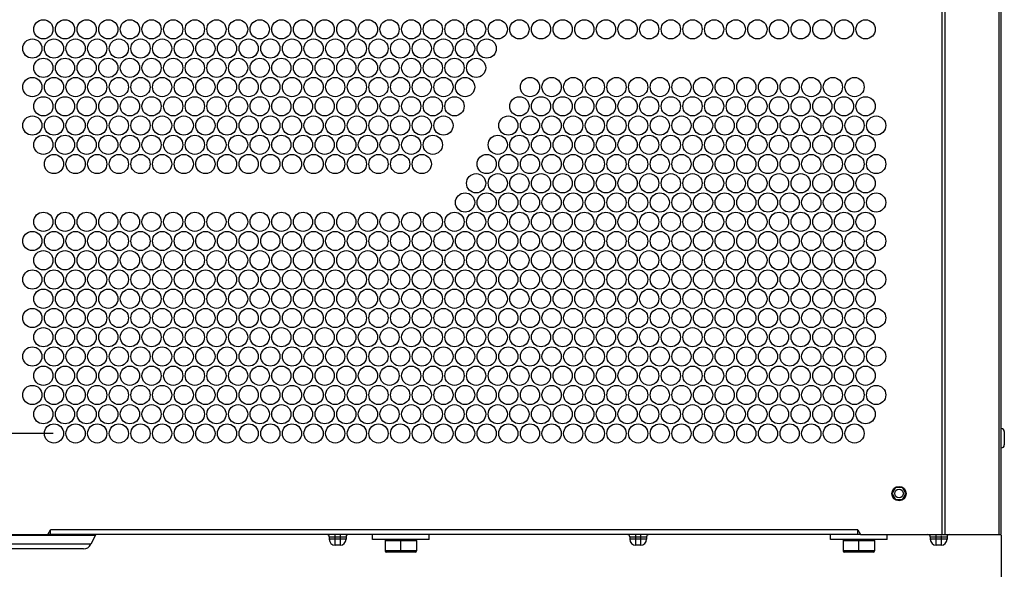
# Model space of a CAD drawing. Header units: millimetres. Extents: x 0 to 594, y 0 to 420.
# Tile 3 of 26: x 51 to 133, y 55 to 101. Entities that reach past the tile are written whole.
import ezdxf

# ---------------------------------------------------------------- set-up
doc = ezdxf.new("R2010")
doc.units = ezdxf.units.MM
doc.header["$LTSCALE"] = 32.67
doc.layers.get('0').update_dxf_attribs({"linetype": 'CONTINUOUS'})
doc.layers.add('02___PRT_ALL_AXES', color=7, linetype='CONTINUOUS')
doc.styles.get("Standard").update_dxf_attribs({"font": 'arial.ttf'})
doc.dimstyles.new('DIMSTYLE_1', dxfattribs={"dimtxt": 3.5, "dimasz": 2.5, "dimexe": 1, "dimexo": 0.0625, "dimgap": 0.875, "dimtad": 1, "dimdec": 1, "dimlfac": 5, "dimdsep": 46, "dimtxsty": 'STANDARD', "dimblk": '_FILLED', "dimblk1": '_FILLED', "dimblk2": '_FILLED', "dimcen": 0.09, "dimclrt": 5, "dimazin": 2, "dimtfac": 1, "dimtofl": 0, "dimtmove": 0, "dimatfit": 3, "dimldrblk": '_FILLED', "dimfxl": 1, "dimtolj": 1, "dimarcsym": 0})
doc.dimstyles.new('DIMSTYLE_3', dxfattribs={"dimtxt": 3.5, "dimasz": 2.5, "dimexe": 1, "dimexo": 0.0625, "dimgap": 0.875, "dimtad": 1, "dimlfac": 5, "dimdsep": 46, "dimtxsty": 'STANDARD', "dimblk": '_FILLED', "dimblk1": '_FILLED', "dimblk2": '_FILLED', "dimcen": 0.09, "dimclrt": 5, "dimazin": 2, "dimtfac": 1, "dimtofl": 0, "dimtmove": 0, "dimatfit": 3, "dimldrblk": '_FILLED', "dimfxl": 1, "dimtolj": 1, "dimarcsym": 0})

# ---------------------------------------------------------------- blocks, each defined once
blk = doc.blocks.new('_FILLED')
at = {"color": 0, "linetype": 'BYBLOCK'}
blk.add_solid([(0, 0), (-1, 0.2), (-1, -0.2)], dxfattribs=at)
blk = doc.blocks.new('*D3')
at = {"color": 2, "linetype": 'CONTINUOUS'}
for p, q in [((41.819, 58.104), (41.819, 46.491)), ((132.819, 58.104), (132.819, 46.491)), ((41.819, 47.491), (87.319, 47.491)), ((132.819, 47.491), (87.319, 47.491))]:
    blk.add_line(p, q, dxfattribs=at)
at = {"color": 2, "linetype": 'CONTINUOUS', "xscale": 2.5, "yscale": 2.5, "zscale": 2.5, "rotation": 180}
blk.add_blockref('_FILLED', (41.819, 47.491), dxfattribs=at)
at = {"color": 2, "linetype": 'CONTINUOUS', "xscale": 2.5, "yscale": 2.5, "zscale": 2.5}
blk.add_blockref('_FILLED', (132.819, 47.491), dxfattribs=at)
at = {"color": 5, "linetype": 'CONTINUOUS', "insert": (83.929, 51.866), "char_height": 3.5, "width": 14.9368, "attachment_point": 2, "line_spacing_factor": 0.9}
blk.add_mtext('455\\P[17.91]', dxfattribs=at)
blk = doc.blocks.new('*D8')
at = {"color": 2, "linetype": 'CONTINUOUS'}
for p, q in [((53.956, 66.567), (32.576, 66.567)), ((33.576, 66.567), (33.576, 62.367)), ((33.576, 58.167), (33.576, 62.367)), ((33.576, 62.367), (33.576, 45.074)), ((41.927, 58.167), (32.576, 58.167))]:
    blk.add_line(p, q, dxfattribs=at)
at = {"color": 2, "linetype": 'CONTINUOUS', "xscale": 2.5, "yscale": 2.5, "zscale": 2.5}
for p, rotation in [((33.576, 66.567), 90), ((33.576, 58.167), 270)]:
    blk.add_blockref('_FILLED', p, dxfattribs=dict(at, rotation=rotation))
at = {"color": 5, "linetype": 'CONTINUOUS', "insert": (29.201, 50.513), "char_height": 3.5, "width": 12.21747, "attachment_point": 3, "rotation": 90, "line_spacing_factor": 0.9}
blk.add_mtext('42\\P[1.65]', dxfattribs=at)
blk = doc.blocks.new('*D9')
at = {"color": 2, "linetype": 'CONTINUOUS'}
for p, q in [((53.956, 117.767), (32.576, 117.767)), ((33.576, 117.767), (33.576, 92.167)), ((33.576, 66.567), (33.576, 92.167)), ((53.956, 66.567), (32.576, 66.567))]:
    blk.add_line(p, q, dxfattribs=at)
at = {"color": 2, "linetype": 'CONTINUOUS', "xscale": 2.5, "yscale": 2.5, "zscale": 2.5}
for p, rotation in [((33.576, 117.767), 90), ((33.576, 66.567), 270)]:
    blk.add_blockref('_FILLED', p, dxfattribs=dict(at, rotation=rotation))
at = {"color": 5, "linetype": 'CONTINUOUS', "insert": (29.201, 88.777), "char_height": 3.5, "width": 14.9368, "attachment_point": 2, "rotation": 90, "line_spacing_factor": 0.9}
blk.add_mtext('256\\P[10.08]', dxfattribs=at)

msp = doc.modelspace()

# ---------------------------------------------------------------- linework, layer by layer
at = {"color": 3, "linetype": 'CONTINUOUS'}
for p, q in [((132.8186, 58.1668), (132.8186, 284.8676)), ((127.8939, 277.9761), (127.8939, 58.1668)), ((128.1233, 278.134), (128.1233, 58.1668)), ((132.648, 58.1668), (132.648, 278.4397)), ((41.8186, 58.1668), (53.5124, 58.1668)), ((53.5124, 58.1668), (53.7433, 58.5668)), ((120.8939, 58.5668), (53.7433, 58.5668)), ((53.7433, 58.1668), (53.7433, 58.5668)), ((120.8939, 58.1668), (53.7433, 58.1668)), ((77.4186, 57.2668), (77.4186, 58.1668)), ((77.8186, 58.1668), (77.8186, 57.2668)), ((102.4186, 57.2668), (102.4186, 58.1668)), ((102.8186, 58.1668), (102.8186, 57.2668)), ((120.8939, 58.5668), (121.1249, 58.1668)), ((120.8939, 58.1668), (120.8939, 58.5668)), ((121.1249, 58.1668), (132.8186, 58.1668)), ((127.4186, 57.2668), (127.4186, 58.1668)), ((76.9186, 57.9668), (78.3186, 57.9668)), ((76.9186, 57.9668), (76.9186, 57.7668)), ((78.3186, 57.7668), (76.9186, 57.7668)), ((78.3186, 57.9668), (78.3186, 57.7668)), ((101.9186, 57.9668), (103.3186, 57.9668)), ((101.9186, 57.9668), (101.9186, 57.7668)), ((103.3186, 57.7668), (101.9186, 57.7668)), ((103.3186, 57.9668), (103.3186, 57.7668)), ((126.9186, 57.9668), (128.3186, 57.9668)), ((126.9186, 57.9668), (126.9186, 57.7668)), ((128.3186, 57.7668), (126.9186, 57.7668)), ((127.8186, 58.0433), (127.8186, 57.2668)), ((128.3186, 57.9668), (128.3186, 57.7668)), ((77.8186, 57.2668), (77.4186, 57.2668)), ((102.8186, 57.2668), (102.4186, 57.2668)), ((127.8186, 57.2668), (127.4186, 57.2668))]:
    msp.add_line(p, q, dxfattribs=at)
at = {"color": 7, "linetype": 'CONTINUOUS'}
for p, q in [((133.0786, 66.7168), (133.0786, 65.6168)), ((124.0299, 62.0668), (123.7413, 61.5668)), ((123.7413, 61.5668), (124.0299, 61.0668)), ((124.6073, 62.0668), (124.0299, 62.0668)), ((124.896, 61.5668), (124.6073, 62.0668)), ((124.6073, 61.0668), (124.896, 61.5668)), ((124.0299, 61.0668), (124.6073, 61.0668)), ((53.7433, 58.1668), (53.5124, 58.1668)), ((121.1249, 58.1668), (120.8939, 58.1668)), ((81.5686, 57.6568), (84.1686, 57.6568)), ((81.5686, 57.6568), (81.5686, 56.7968)), ((82.8686, 56.6968), (82.8686, 57.7568)), ((84.1686, 57.6568), (84.1686, 56.7968)), ((119.6686, 57.6568), (122.2686, 57.6568)), ((119.6686, 57.6568), (119.6686, 56.7968)), ((120.9686, 56.6968), (120.9686, 57.7568)), ((122.2686, 57.6568), (122.2686, 56.7968)), ((84.1686, 56.7968), (81.5686, 56.7968)), ((84.0686, 56.6968), (81.6686, 56.6968)), ((122.2686, 56.7968), (119.6686, 56.7968)), ((122.1686, 56.6968), (119.7686, 56.6968))]:
    msp.add_line(p, q, dxfattribs=at)
msp.add_circle((124.3186, 61.5668), 0.36, dxfattribs=at)
for centre, radius, start, end in [((132.8286, 66.7168), 0.25, 0, 90), ((132.8286, 65.6168), 0.25, 270, 360), ((81.6686, 57.6568), 0.1, 90, 180), ((84.0686, 57.6568), 0.1, 0, 90), ((119.7686, 57.6568), 0.1, 90, 180), ((122.1686, 57.6568), 0.1, 0, 90), ((81.6686, 56.7968), 0.1, 180, 270), ((84.0686, 56.7968), 0.1, 270, 360), ((119.7686, 56.7968), 0.1, 180, 270), ((122.1686, 56.7968), 0.1, 270, 360)]:
    msp.add_arc(centre, radius, start, end, dxfattribs=at)
at = {"color": 3, "linetype": 'CONTINUOUS'}
for centre, radius, start, end in [((76.7186, 57.9668), 0.2, 0, 90), ((78.5186, 57.9668), 0.2, 90, 180), ((101.7186, 57.9668), 0.2, 0, 90), ((103.5186, 57.9668), 0.2, 90, 180), ((126.7186, 57.9668), 0.2, 0, 90), ((128.5186, 57.9668), 0.2, 90, 180), ((77.4186, 57.7668), 0.5, 180, 270), ((77.8186, 57.7668), 0.5, 270, 360), ((102.4186, 57.7668), 0.5, 180, 270), ((102.8186, 57.7668), 0.5, 270, 360), ((127.4186, 57.7668), 0.5, 180, 270), ((127.8186, 57.7668), 0.5, 270, 360)]:
    msp.add_arc(centre, radius, start, end, dxfattribs=at)
at = {"layer": '02___PRT_ALL_AXES', "color": 7, "linetype": 'CONTINUOUS'}
for p, q in [((80.5086, 57.7568), (80.5086, 58.1668)), ((85.2286, 57.7568), (85.2286, 58.1668)), ((118.6086, 57.7568), (118.6086, 58.1668)), ((123.3286, 57.7568), (123.3286, 58.1668)), ((85.2286, 57.7568), (80.5086, 57.7568)), ((123.3286, 57.7568), (118.6086, 57.7568))]:
    msp.add_line(p, q, dxfattribs=at)
at = {"layer": '02___PRT_ALL_AXES', "color": 3, "linetype": 'CONTINUOUS'}
for p, q in [((47.1608, 58.1115), (57.4764, 58.1115)), ((57.0975, 57.3537), (47.5397, 57.3537)), ((57.4764, 58.1115), (57.0975, 57.3537)), ((56.4714, 56.9668), (48.1658, 56.9668))]:
    msp.add_line(p, q, dxfattribs=at)
for centre, radius in [((53.1386, 100.1668), 0.8), ((54.9386, 100.1668), 0.8), ((56.7386, 100.1668), 0.8), ((58.5386, 100.1668), 0.8), ((60.3386, 100.1668), 0.8), ((62.1386, 100.1668), 0.8), ((63.9386, 100.1668), 0.8), ((65.7386, 100.1668), 0.8), ((67.5386, 100.1668), 0.8), ((69.3386, 100.1668), 0.8), ((71.1386, 100.1668), 0.8), ((72.9386, 100.1668), 0.8), ((74.7386, 100.1668), 0.8), ((76.5386, 100.1668), 0.8), ((78.3386, 100.1668), 0.8), ((80.1386, 100.1668), 0.8), ((81.9386, 100.1668), 0.8), ((83.7386, 100.1668), 0.8), ((85.5386, 100.1668), 0.8), ((87.3386, 100.1668), 0.8), ((89.1386, 100.1668), 0.8), ((90.9386, 100.1668), 0.8), ((92.7386, 100.1668), 0.8), ((94.5386, 100.1668), 0.8), ((96.3386, 100.1668), 0.8), ((98.1386, 100.1668), 0.8), ((99.9386, 100.1668), 0.8), ((101.7386, 100.1668), 0.8), ((103.5386, 100.1668), 0.8), ((105.3386, 100.1668), 0.8), ((107.1386, 100.1668), 0.8), ((108.9386, 100.1668), 0.8), ((110.7386, 100.1668), 0.8), ((112.5386, 100.1668), 0.8), ((114.3386, 100.1668), 0.8), ((116.1386, 100.1668), 0.8), ((117.9386, 100.1668), 0.8), ((119.7386, 100.1668), 0.8), ((121.5386, 100.1668), 0.8), ((52.2186, 98.5668), 0.8), ((54.0186, 98.5668), 0.8), ((55.8186, 98.5668), 0.8), ((57.6186, 98.5668), 0.8), ((59.4186, 98.5668), 0.8), ((61.2186, 98.5668), 0.8), ((63.0186, 98.5668), 0.8), ((64.8186, 98.5668), 0.8), ((66.6186, 98.5668), 0.8), ((68.4186, 98.5668), 0.8), ((70.2186, 98.5668), 0.8), ((72.0186, 98.5668), 0.8), ((73.8186, 98.5668), 0.8), ((75.6186, 98.5668), 0.8), ((77.4186, 98.5668), 0.8), ((79.2186, 98.5668), 0.8), ((81.0186, 98.5668), 0.8), ((82.8186, 98.5668), 0.8), ((84.6186, 98.5668), 0.8), ((86.4186, 98.5668), 0.8), ((88.2186, 98.5668), 0.8), ((90.0186, 98.5668), 0.8), ((53.1386, 96.9668), 0.8), ((54.9386, 96.9668), 0.8), ((56.7386, 96.9668), 0.8), ((58.5386, 96.9668), 0.8), ((60.3386, 96.9668), 0.8), ((62.1386, 96.9668), 0.8), ((63.9386, 96.9668), 0.8), ((65.7386, 96.9668), 0.8), ((67.5386, 96.9668), 0.8), ((69.3386, 96.9668), 0.8), ((71.1386, 96.9668), 0.8), ((72.9386, 96.9668), 0.8), ((74.7386, 96.9668), 0.8), ((76.5386, 96.9668), 0.8), ((78.3386, 96.9668), 0.8), ((80.1386, 96.9668), 0.8), ((81.9386, 96.9668), 0.8), ((83.7386, 96.9668), 0.8), ((85.5386, 96.9668), 0.8), ((87.3386, 96.9668), 0.8), ((89.1386, 96.9668), 0.8), ((52.2186, 95.3668), 0.8), ((54.0186, 95.3668), 0.8), ((55.8186, 95.3668), 0.8), ((57.6186, 95.3668), 0.8), ((59.4186, 95.3668), 0.8), ((61.2186, 95.3668), 0.8), ((63.0186, 95.3668), 0.8), ((64.8186, 95.3668), 0.8), ((66.6186, 95.3668), 0.8), ((68.4186, 95.3668), 0.8), ((70.2186, 95.3668), 0.8), ((72.0186, 95.3668), 0.8), ((73.8186, 95.3668), 0.8), ((75.6186, 95.3668), 0.8), ((77.4186, 95.3668), 0.8), ((79.2186, 95.3668), 0.8), ((81.0186, 95.3668), 0.8), ((82.8186, 95.3668), 0.8), ((84.6186, 95.3668), 0.8), ((86.4186, 95.3668), 0.8), ((88.2186, 95.3668), 0.8), ((93.6186, 95.3668), 0.8), ((95.4186, 95.3668), 0.8), ((97.2186, 95.3668), 0.8), ((99.0186, 95.3668), 0.8), ((100.8186, 95.3668), 0.8), ((102.6186, 95.3668), 0.8), ((104.4186, 95.3668), 0.8), ((106.2186, 95.3668), 0.8), ((108.0186, 95.3668), 0.8), ((109.8186, 95.3668), 0.8), ((111.6186, 95.3668), 0.8), ((113.4186, 95.3668), 0.8), ((115.2186, 95.3668), 0.8), ((117.0186, 95.3668), 0.8), ((118.8186, 95.3668), 0.8), ((120.6186, 95.3668), 0.8), ((53.1386, 93.7668), 0.8), ((54.9386, 93.7668), 0.8), ((56.7386, 93.7668), 0.8), ((58.5386, 93.7668), 0.8), ((60.3386, 93.7668), 0.8), ((62.1386, 93.7668), 0.8), ((63.9386, 93.7668), 0.8), ((65.7386, 93.7668), 0.8), ((67.5386, 93.7668), 0.8), ((69.3386, 93.7668), 0.8), ((71.1386, 93.7668), 0.8), ((72.9386, 93.7668), 0.8), ((74.7386, 93.7668), 0.8), ((76.5386, 93.7668), 0.8), ((78.3386, 93.7668), 0.8), ((80.1386, 93.7668), 0.8), ((81.9386, 93.7668), 0.8), ((83.7386, 93.7668), 0.8), ((85.5386, 93.7668), 0.8), ((87.3386, 93.7668), 0.8), ((92.7386, 93.7668), 0.8), ((94.5386, 93.7668), 0.8), ((96.3386, 93.7668), 0.8), ((98.1386, 93.7668), 0.8), ((99.9386, 93.7668), 0.8), ((101.7386, 93.7668), 0.8), ((103.5386, 93.7668), 0.8), ((105.3386, 93.7668), 0.8), ((107.1386, 93.7668), 0.8), ((108.9386, 93.7668), 0.8), ((110.7386, 93.7668), 0.8), ((112.5386, 93.7668), 0.8), ((114.3386, 93.7668), 0.8), ((116.1386, 93.7668), 0.8), ((117.9386, 93.7668), 0.8), ((119.7386, 93.7668), 0.8), ((121.5386, 93.7668), 0.8), ((52.2186, 92.1668), 0.8), ((54.0186, 92.1668), 0.8), ((55.8186, 92.1668), 0.8), ((57.6186, 92.1668), 0.8), ((59.4186, 92.1668), 0.8), ((61.2186, 92.1668), 0.8), ((63.0186, 92.1668), 0.8), ((64.8186, 92.1668), 0.8), ((66.6186, 92.1668), 0.8), ((68.4186, 92.1668), 0.8), ((70.2186, 92.1668), 0.8), ((72.0186, 92.1668), 0.8), ((73.8186, 92.1668), 0.8), ((75.6186, 92.1668), 0.8), ((77.4186, 92.1668), 0.8), ((79.2186, 92.1668), 0.8), ((81.0186, 92.1668), 0.8), ((82.8186, 92.1668), 0.8), ((84.6186, 92.1668), 0.8), ((86.4186, 92.1668), 0.8), ((91.8186, 92.1668), 0.8), ((93.6186, 92.1668), 0.8), ((95.4186, 92.1668), 0.8), ((97.2186, 92.1668), 0.8), ((99.0186, 92.1668), 0.8), ((100.8186, 92.1668), 0.8), ((102.6186, 92.1668), 0.8), ((104.4186, 92.1668), 0.8), ((106.2186, 92.1668), 0.8), ((108.0186, 92.1668), 0.8), ((109.8186, 92.1668), 0.8), ((111.6186, 92.1668), 0.8), ((113.4186, 92.1668), 0.8), ((115.2186, 92.1668), 0.8), ((117.0186, 92.1668), 0.8), ((118.8186, 92.1668), 0.8), ((120.6186, 92.1668), 0.8), ((122.4186, 92.1668), 0.8), ((53.1386, 90.5668), 0.8), ((54.9386, 90.5668), 0.8), ((56.7386, 90.5668), 0.8), ((58.5386, 90.5668), 0.8), ((60.3386, 90.5668), 0.8), ((62.1386, 90.5668), 0.8), ((63.9386, 90.5668), 0.8), ((65.7386, 90.5668), 0.8), ((67.5386, 90.5668), 0.8), ((69.3386, 90.5668), 0.8), ((71.1386, 90.5668), 0.8), ((72.9386, 90.5668), 0.8), ((74.7386, 90.5668), 0.8), ((76.5386, 90.5668), 0.8), ((78.3386, 90.5668), 0.8), ((80.1386, 90.5668), 0.8), ((81.9386, 90.5668), 0.8), ((83.7386, 90.5668), 0.8), ((85.5386, 90.5668), 0.8), ((90.9386, 90.5668), 0.8), ((92.7386, 90.5668), 0.8), ((94.5386, 90.5668), 0.8), ((96.3386, 90.5668), 0.8), ((98.1386, 90.5668), 0.8), ((99.9386, 90.5668), 0.8), ((101.7386, 90.5668), 0.8), ((103.5386, 90.5668), 0.8), ((105.3386, 90.5668), 0.8), ((107.1386, 90.5668), 0.8), ((108.9386, 90.5668), 0.8), ((110.7386, 90.5668), 0.8), ((112.5386, 90.5668), 0.8), ((114.3386, 90.5668), 0.8), ((116.1386, 90.5668), 0.8), ((117.9386, 90.5668), 0.8), ((119.7386, 90.5668), 0.8), ((121.5386, 90.5668), 0.8), ((54.0186, 88.9668), 0.8), ((55.8186, 88.9668), 0.8), ((57.6186, 88.9668), 0.8), ((59.4186, 88.9668), 0.8), ((61.2186, 88.9668), 0.8), ((63.0186, 88.9668), 0.8), ((64.8186, 88.9668), 0.8), ((66.6186, 88.9668), 0.8), ((68.4186, 88.9668), 0.8), ((70.2186, 88.9668), 0.8), ((72.0186, 88.9668), 0.8), ((73.8186, 88.9668), 0.8), ((75.6186, 88.9668), 0.8), ((77.4186, 88.9668), 0.8), ((79.2186, 88.9668), 0.8), ((81.0186, 88.9668), 0.8), ((82.8186, 88.9668), 0.8), ((84.6186, 88.9668), 0.8), ((90.0186, 88.9668), 0.8), ((91.8186, 88.9668), 0.8), ((93.6186, 88.9668), 0.8), ((95.4186, 88.9668), 0.8), ((97.2186, 88.9668), 0.8), ((99.0186, 88.9668), 0.8), ((100.8186, 88.9668), 0.8), ((102.6186, 88.9668), 0.8), ((104.4186, 88.9668), 0.8), ((106.2186, 88.9668), 0.8), ((108.0186, 88.9668), 0.8), ((109.8186, 88.9668), 0.8), ((111.6186, 88.9668), 0.8), ((113.4186, 88.9668), 0.8), ((115.2186, 88.9668), 0.8), ((117.0186, 88.9668), 0.8), ((118.8186, 88.9668), 0.8), ((120.6186, 88.9668), 0.8), ((122.4186, 88.9668), 0.8), ((89.1386, 87.3668), 0.8), ((90.9386, 87.3668), 0.8), ((92.7386, 87.3668), 0.8), ((94.5386, 87.3668), 0.8), ((96.3386, 87.3668), 0.8), ((98.1386, 87.3668), 0.8), ((99.9386, 87.3668), 0.8), ((101.7386, 87.3668), 0.8), ((103.5386, 87.3668), 0.8), ((105.3386, 87.3668), 0.8), ((107.1386, 87.3668), 0.8), ((108.9386, 87.3668), 0.8), ((110.7386, 87.3668), 0.8), ((112.5386, 87.3668), 0.8), ((114.3386, 87.3668), 0.8), ((116.1386, 87.3668), 0.8), ((117.9386, 87.3668), 0.8), ((119.7386, 87.3668), 0.8), ((121.5386, 87.3668), 0.8), ((88.2186, 85.7668), 0.8), ((90.0186, 85.7668), 0.8), ((91.8186, 85.7668), 0.8), ((93.6186, 85.7668), 0.8), ((95.4186, 85.7668), 0.8), ((97.2186, 85.7668), 0.8), ((99.0186, 85.7668), 0.8), ((100.8186, 85.7668), 0.8), ((102.6186, 85.7668), 0.8), ((104.4186, 85.7668), 0.8), ((106.2186, 85.7668), 0.8), ((108.0186, 85.7668), 0.8), ((109.8186, 85.7668), 0.8), ((111.6186, 85.7668), 0.8), ((113.4186, 85.7668), 0.8), ((115.2186, 85.7668), 0.8), ((117.0186, 85.7668), 0.8), ((118.8186, 85.7668), 0.8), ((120.6186, 85.7668), 0.8), ((122.4186, 85.7668), 0.8), ((53.1386, 84.1668), 0.8), ((54.9386, 84.1668), 0.8), ((56.7386, 84.1668), 0.8), ((58.5386, 84.1668), 0.8), ((60.3386, 84.1668), 0.8), ((62.1386, 84.1668), 0.8), ((63.9386, 84.1668), 0.8), ((65.7386, 84.1668), 0.8), ((67.5386, 84.1668), 0.8), ((69.3386, 84.1668), 0.8), ((71.1386, 84.1668), 0.8), ((72.9386, 84.1668), 0.8), ((74.7386, 84.1668), 0.8), ((76.5386, 84.1668), 0.8), ((78.3386, 84.1668), 0.8), ((80.1386, 84.1668), 0.8), ((81.9386, 84.1668), 0.8), ((83.7386, 84.1668), 0.8), ((85.5386, 84.1668), 0.8), ((87.3386, 84.1668), 0.8), ((89.1386, 84.1668), 0.8), ((90.9386, 84.1668), 0.8), ((92.7386, 84.1668), 0.8), ((94.5386, 84.1668), 0.8), ((96.3386, 84.1668), 0.8), ((98.1386, 84.1668), 0.8), ((99.9386, 84.1668), 0.8), ((101.7386, 84.1668), 0.8), ((103.5386, 84.1668), 0.8), ((105.3386, 84.1668), 0.8), ((107.1386, 84.1668), 0.8), ((108.9386, 84.1668), 0.8), ((110.7386, 84.1668), 0.8), ((112.5386, 84.1668), 0.8), ((114.3386, 84.1668), 0.8), ((116.1386, 84.1668), 0.8), ((117.9386, 84.1668), 0.8), ((119.7386, 84.1668), 0.8), ((121.5386, 84.1668), 0.8), ((52.2186, 82.5668), 0.8), ((54.0186, 82.5668), 0.8), ((55.8186, 82.5668), 0.8), ((57.6186, 82.5668), 0.8), ((59.4186, 82.5668), 0.8), ((61.2186, 82.5668), 0.8), ((63.0186, 82.5668), 0.8), ((64.8186, 82.5668), 0.8), ((66.6186, 82.5668), 0.8), ((68.4186, 82.5668), 0.8), ((70.2186, 82.5668), 0.8), ((72.0186, 82.5668), 0.8), ((73.8186, 82.5668), 0.8), ((75.6186, 82.5668), 0.8), ((77.4186, 82.5668), 0.8), ((79.2186, 82.5668), 0.8), ((81.0186, 82.5668), 0.8), ((82.8186, 82.5668), 0.8), ((84.6186, 82.5668), 0.8), ((86.4186, 82.5668), 0.8), ((88.2186, 82.5668), 0.8), ((90.0186, 82.5668), 0.8), ((91.8186, 82.5668), 0.8), ((93.6186, 82.5668), 0.8), ((95.4186, 82.5668), 0.8), ((97.2186, 82.5668), 0.8), ((99.0186, 82.5668), 0.8), ((100.8186, 82.5668), 0.8), ((102.6186, 82.5668), 0.8), ((104.4186, 82.5668), 0.8), ((106.2186, 82.5668), 0.8), ((108.0186, 82.5668), 0.8), ((109.8186, 82.5668), 0.8), ((111.6186, 82.5668), 0.8), ((113.4186, 82.5668), 0.8), ((115.2186, 82.5668), 0.8), ((117.0186, 82.5668), 0.8), ((118.8186, 82.5668), 0.8), ((120.6186, 82.5668), 0.8), ((122.4186, 82.5668), 0.8), ((53.1386, 80.9668), 0.8), ((54.9386, 80.9668), 0.8), ((56.7386, 80.9668), 0.8), ((58.5386, 80.9668), 0.8), ((60.3386, 80.9668), 0.8), ((62.1386, 80.9668), 0.8), ((63.9386, 80.9668), 0.8), ((65.7386, 80.9668), 0.8), ((67.5386, 80.9668), 0.8), ((69.3386, 80.9668), 0.8), ((71.1386, 80.9668), 0.8), ((72.9386, 80.9668), 0.8), ((74.7386, 80.9668), 0.8), ((76.5386, 80.9668), 0.8), ((78.3386, 80.9668), 0.8), ((80.1386, 80.9668), 0.8), ((81.9386, 80.9668), 0.8), ((83.7386, 80.9668), 0.8), ((85.5386, 80.9668), 0.8), ((87.3386, 80.9668), 0.8), ((89.1386, 80.9668), 0.8), ((90.9386, 80.9668), 0.8), ((92.7386, 80.9668), 0.8), ((94.5386, 80.9668), 0.8), ((96.3386, 80.9668), 0.8), ((98.1386, 80.9668), 0.8), ((99.9386, 80.9668), 0.8), ((101.7386, 80.9668), 0.8), ((103.5386, 80.9668), 0.8), ((105.3386, 80.9668), 0.8), ((107.1386, 80.9668), 0.8), ((108.9386, 80.9668), 0.8), ((110.7386, 80.9668), 0.8), ((112.5386, 80.9668), 0.8), ((114.3386, 80.9668), 0.8), ((116.1386, 80.9668), 0.8), ((117.9386, 80.9668), 0.8), ((119.7386, 80.9668), 0.8), ((121.5386, 80.9668), 0.8), ((52.2186, 79.3668), 0.8), ((54.0186, 79.3668), 0.8), ((55.8186, 79.3668), 0.8), ((57.6186, 79.3668), 0.8), ((59.4186, 79.3668), 0.8), ((61.2186, 79.3668), 0.8), ((63.0186, 79.3668), 0.8), ((64.8186, 79.3668), 0.8), ((66.6186, 79.3668), 0.8), ((68.4186, 79.3668), 0.8), ((70.2186, 79.3668), 0.8), ((72.0186, 79.3668), 0.8), ((73.8186, 79.3668), 0.8), ((75.6186, 79.3668), 0.8), ((77.4186, 79.3668), 0.8), ((79.2186, 79.3668), 0.8), ((81.0186, 79.3668), 0.8), ((82.8186, 79.3668), 0.8), ((84.6186, 79.3668), 0.8), ((86.4186, 79.3668), 0.8), ((88.2186, 79.3668), 0.8), ((90.0186, 79.3668), 0.8), ((91.8186, 79.3668), 0.8), ((93.6186, 79.3668), 0.8), ((95.4186, 79.3668), 0.8), ((97.2186, 79.3668), 0.8), ((99.0186, 79.3668), 0.8), ((100.8186, 79.3668), 0.8), ((102.6186, 79.3668), 0.8), ((104.4186, 79.3668), 0.8), ((106.2186, 79.3668), 0.8), ((108.0186, 79.3668), 0.8), ((109.8186, 79.3668), 0.8), ((111.6186, 79.3668), 0.8), ((113.4186, 79.3668), 0.8), ((115.2186, 79.3668), 0.8), ((117.0186, 79.3668), 0.8), ((118.8186, 79.3668), 0.8), ((120.6186, 79.3668), 0.8), ((122.4186, 79.3668), 0.8), ((53.1386, 77.7668), 0.8), ((54.9386, 77.7668), 0.8), ((56.7386, 77.7668), 0.8), ((58.5386, 77.7668), 0.8), ((60.3386, 77.7668), 0.8), ((62.1386, 77.7668), 0.8), ((63.9386, 77.7668), 0.8), ((65.7386, 77.7668), 0.8), ((67.5386, 77.7668), 0.8), ((69.3386, 77.7668), 0.8), ((71.1386, 77.7668), 0.8), ((72.9386, 77.7668), 0.8), ((74.7386, 77.7668), 0.8), ((76.5386, 77.7668), 0.8), ((78.3386, 77.7668), 0.8), ((80.1386, 77.7668), 0.8), ((81.9386, 77.7668), 0.8), ((83.7386, 77.7668), 0.8), ((85.5386, 77.7668), 0.8), ((87.3386, 77.7668), 0.8), ((89.1386, 77.7668), 0.8), ((90.9386, 77.7668), 0.8), ((92.7386, 77.7668), 0.8), ((94.5386, 77.7668), 0.8), ((96.3386, 77.7668), 0.8), ((98.1386, 77.7668), 0.8), ((99.9386, 77.7668), 0.8), ((101.7386, 77.7668), 0.8), ((103.5386, 77.7668), 0.8), ((105.3386, 77.7668), 0.8), ((107.1386, 77.7668), 0.8), ((108.9386, 77.7668), 0.8), ((110.7386, 77.7668), 0.8), ((112.5386, 77.7668), 0.8), ((114.3386, 77.7668), 0.8), ((116.1386, 77.7668), 0.8), ((117.9386, 77.7668), 0.8), ((119.7386, 77.7668), 0.8), ((121.5386, 77.7668), 0.8), ((52.2186, 76.1668), 0.8), ((54.0186, 76.1668), 0.8), ((55.8186, 76.1668), 0.8), ((57.6186, 76.1668), 0.8), ((59.4186, 76.1668), 0.8), ((61.2186, 76.1668), 0.8), ((63.0186, 76.1668), 0.8), ((64.8186, 76.1668), 0.8), ((66.6186, 76.1668), 0.8), ((68.4186, 76.1668), 0.8), ((70.2186, 76.1668), 0.8), ((72.0186, 76.1668), 0.8), ((73.8186, 76.1668), 0.8), ((75.6186, 76.1668), 0.8), ((77.4186, 76.1668), 0.8), ((79.2186, 76.1668), 0.8), ((81.0186, 76.1668), 0.8), ((82.8186, 76.1668), 0.8), ((84.6186, 76.1668), 0.8), ((86.4186, 76.1668), 0.8), ((88.2186, 76.1668), 0.8), ((90.0186, 76.1668), 0.8), ((91.8186, 76.1668), 0.8), ((93.6186, 76.1668), 0.8), ((95.4186, 76.1668), 0.8), ((97.2186, 76.1668), 0.8), ((99.0186, 76.1668), 0.8), ((100.8186, 76.1668), 0.8), ((102.6186, 76.1668), 0.8), ((104.4186, 76.1668), 0.8), ((106.2186, 76.1668), 0.8), ((108.0186, 76.1668), 0.8), ((109.8186, 76.1668), 0.8), ((111.6186, 76.1668), 0.8), ((113.4186, 76.1668), 0.8), ((115.2186, 76.1668), 0.8), ((117.0186, 76.1668), 0.8), ((118.8186, 76.1668), 0.8), ((120.6186, 76.1668), 0.8), ((122.4186, 76.1668), 0.8), ((53.1386, 74.5668), 0.8), ((54.9386, 74.5668), 0.8), ((56.7386, 74.5668), 0.8), ((58.5386, 74.5668), 0.8), ((60.3386, 74.5668), 0.8), ((62.1386, 74.5668), 0.8), ((63.9386, 74.5668), 0.8), ((65.7386, 74.5668), 0.8), ((67.5386, 74.5668), 0.8), ((69.3386, 74.5668), 0.8), ((71.1386, 74.5668), 0.8), ((72.9386, 74.5668), 0.8), ((74.7386, 74.5668), 0.8), ((76.5386, 74.5668), 0.8), ((78.3386, 74.5668), 0.8), ((80.1386, 74.5668), 0.8), ((81.9386, 74.5668), 0.8), ((83.7386, 74.5668), 0.8), ((85.5386, 74.5668), 0.8), ((87.3386, 74.5668), 0.8), ((89.1386, 74.5668), 0.8), ((90.9386, 74.5668), 0.8), ((92.7386, 74.5668), 0.8), ((94.5386, 74.5668), 0.8), ((96.3386, 74.5668), 0.8), ((98.1386, 74.5668), 0.8), ((99.9386, 74.5668), 0.8), ((101.7386, 74.5668), 0.8), ((103.5386, 74.5668), 0.8), ((105.3386, 74.5668), 0.8), ((107.1386, 74.5668), 0.8), ((108.9386, 74.5668), 0.8), ((110.7386, 74.5668), 0.8), ((112.5386, 74.5668), 0.8), ((114.3386, 74.5668), 0.8), ((116.1386, 74.5668), 0.8), ((117.9386, 74.5668), 0.8), ((119.7386, 74.5668), 0.8), ((121.5386, 74.5668), 0.8), ((52.2186, 72.9668), 0.8), ((54.0186, 72.9668), 0.8), ((55.8186, 72.9668), 0.8), ((57.6186, 72.9668), 0.8), ((59.4186, 72.9668), 0.8), ((61.2186, 72.9668), 0.8), ((63.0186, 72.9668), 0.8), ((64.8186, 72.9668), 0.8), ((66.6186, 72.9668), 0.8), ((68.4186, 72.9668), 0.8), ((70.2186, 72.9668), 0.8), ((72.0186, 72.9668), 0.8), ((73.8186, 72.9668), 0.8), ((75.6186, 72.9668), 0.8), ((77.4186, 72.9668), 0.8), ((79.2186, 72.9668), 0.8), ((81.0186, 72.9668), 0.8), ((82.8186, 72.9668), 0.8), ((84.6186, 72.9668), 0.8), ((86.4186, 72.9668), 0.8), ((88.2186, 72.9668), 0.8), ((90.0186, 72.9668), 0.8), ((91.8186, 72.9668), 0.8), ((93.6186, 72.9668), 0.8), ((95.4186, 72.9668), 0.8), ((97.2186, 72.9668), 0.8), ((99.0186, 72.9668), 0.8), ((100.8186, 72.9668), 0.8), ((102.6186, 72.9668), 0.8), ((104.4186, 72.9668), 0.8), ((106.2186, 72.9668), 0.8), ((108.0186, 72.9668), 0.8), ((109.8186, 72.9668), 0.8), ((111.6186, 72.9668), 0.8), ((113.4186, 72.9668), 0.8), ((115.2186, 72.9668), 0.8), ((117.0186, 72.9668), 0.8), ((118.8186, 72.9668), 0.8), ((120.6186, 72.9668), 0.8), ((122.4186, 72.9668), 0.8), ((53.1386, 71.3668), 0.8), ((54.9386, 71.3668), 0.8), ((56.7386, 71.3668), 0.8), ((58.5386, 71.3668), 0.8), ((60.3386, 71.3668), 0.8), ((62.1386, 71.3668), 0.8), ((63.9386, 71.3668), 0.8), ((65.7386, 71.3668), 0.8), ((67.5386, 71.3668), 0.8), ((69.3386, 71.3668), 0.8), ((71.1386, 71.3668), 0.8), ((72.9386, 71.3668), 0.8), ((74.7386, 71.3668), 0.8), ((76.5386, 71.3668), 0.8), ((78.3386, 71.3668), 0.8), ((80.1386, 71.3668), 0.8), ((81.9386, 71.3668), 0.8), ((83.7386, 71.3668), 0.8), ((85.5386, 71.3668), 0.8), ((87.3386, 71.3668), 0.8), ((89.1386, 71.3668), 0.8), ((90.9386, 71.3668), 0.8), ((92.7386, 71.3668), 0.8), ((94.5386, 71.3668), 0.8), ((96.3386, 71.3668), 0.8), ((98.1386, 71.3668), 0.8), ((99.9386, 71.3668), 0.8), ((101.7386, 71.3668), 0.8), ((103.5386, 71.3668), 0.8), ((105.3386, 71.3668), 0.8), ((107.1386, 71.3668), 0.8), ((108.9386, 71.3668), 0.8), ((110.7386, 71.3668), 0.8), ((112.5386, 71.3668), 0.8), ((114.3386, 71.3668), 0.8), ((116.1386, 71.3668), 0.8), ((117.9386, 71.3668), 0.8), ((119.7386, 71.3668), 0.8), ((121.5386, 71.3668), 0.8), ((52.2186, 69.7668), 0.8), ((54.0186, 69.7668), 0.8), ((55.8186, 69.7668), 0.8), ((57.6186, 69.7668), 0.8), ((59.4186, 69.7668), 0.8), ((61.2186, 69.7668), 0.8), ((63.0186, 69.7668), 0.8), ((64.8186, 69.7668), 0.8), ((66.6186, 69.7668), 0.8), ((68.4186, 69.7668), 0.8), ((70.2186, 69.7668), 0.8), ((72.0186, 69.7668), 0.8), ((73.8186, 69.7668), 0.8), ((75.6186, 69.7668), 0.8), ((77.4186, 69.7668), 0.8), ((79.2186, 69.7668), 0.8), ((81.0186, 69.7668), 0.8), ((82.8186, 69.7668), 0.8), ((84.6186, 69.7668), 0.8), ((86.4186, 69.7668), 0.8), ((88.2186, 69.7668), 0.8), ((90.0186, 69.7668), 0.8), ((91.8186, 69.7668), 0.8), ((93.6186, 69.7668), 0.8), ((95.4186, 69.7668), 0.8), ((97.2186, 69.7668), 0.8), ((99.0186, 69.7668), 0.8), ((100.8186, 69.7668), 0.8), ((102.6186, 69.7668), 0.8), ((104.4186, 69.7668), 0.8), ((106.2186, 69.7668), 0.8), ((108.0186, 69.7668), 0.8), ((109.8186, 69.7668), 0.8), ((111.6186, 69.7668), 0.8), ((113.4186, 69.7668), 0.8), ((115.2186, 69.7668), 0.8), ((117.0186, 69.7668), 0.8), ((118.8186, 69.7668), 0.8), ((120.6186, 69.7668), 0.8), ((122.4186, 69.7668), 0.8), ((53.1386, 68.1668), 0.8), ((54.9386, 68.1668), 0.8), ((56.7386, 68.1668), 0.8), ((58.5386, 68.1668), 0.8), ((60.3386, 68.1668), 0.8), ((62.1386, 68.1668), 0.8), ((63.9386, 68.1668), 0.8), ((65.7386, 68.1668), 0.8), ((67.5386, 68.1668), 0.8), ((69.3386, 68.1668), 0.8), ((71.1386, 68.1668), 0.8), ((72.9386, 68.1668), 0.8), ((74.7386, 68.1668), 0.8), ((76.5386, 68.1668), 0.8), ((78.3386, 68.1668), 0.8), ((80.1386, 68.1668), 0.8), ((81.9386, 68.1668), 0.8), ((83.7386, 68.1668), 0.8), ((85.5386, 68.1668), 0.8), ((87.3386, 68.1668), 0.8), ((89.1386, 68.1668), 0.8), ((90.9386, 68.1668), 0.8), ((92.7386, 68.1668), 0.8), ((94.5386, 68.1668), 0.8), ((96.3386, 68.1668), 0.8), ((98.1386, 68.1668), 0.8), ((99.9386, 68.1668), 0.8), ((101.7386, 68.1668), 0.8), ((103.5386, 68.1668), 0.8), ((105.3386, 68.1668), 0.8), ((107.1386, 68.1668), 0.8), ((108.9386, 68.1668), 0.8), ((110.7386, 68.1668), 0.8), ((112.5386, 68.1668), 0.8), ((114.3386, 68.1668), 0.8), ((116.1386, 68.1668), 0.8), ((117.9386, 68.1668), 0.8), ((119.7386, 68.1668), 0.8), ((121.5386, 68.1668), 0.8), ((54.0186, 66.5668), 0.8), ((55.8186, 66.5668), 0.8), ((57.6186, 66.5668), 0.8), ((59.4186, 66.5668), 0.8), ((61.2186, 66.5668), 0.8), ((63.0186, 66.5668), 0.8), ((64.8186, 66.5668), 0.8), ((66.6186, 66.5668), 0.8), ((68.4186, 66.5668), 0.8), ((70.2186, 66.5668), 0.8), ((72.0186, 66.5668), 0.8), ((73.8186, 66.5668), 0.8), ((75.6186, 66.5668), 0.8), ((77.4186, 66.5668), 0.8), ((79.2186, 66.5668), 0.8), ((81.0186, 66.5668), 0.8), ((82.8186, 66.5668), 0.8), ((84.6186, 66.5668), 0.8), ((86.4186, 66.5668), 0.8), ((88.2186, 66.5668), 0.8), ((90.0186, 66.5668), 0.8), ((91.8186, 66.5668), 0.8), ((93.6186, 66.5668), 0.8), ((95.4186, 66.5668), 0.8), ((97.2186, 66.5668), 0.8), ((99.0186, 66.5668), 0.8), ((100.8186, 66.5668), 0.8), ((102.6186, 66.5668), 0.8), ((104.4186, 66.5668), 0.8), ((106.2186, 66.5668), 0.8), ((108.0186, 66.5668), 0.8), ((109.8186, 66.5668), 0.8), ((111.6186, 66.5668), 0.8), ((113.4186, 66.5668), 0.8), ((115.2186, 66.5668), 0.8), ((117.0186, 66.5668), 0.8), ((118.8186, 66.5668), 0.8), ((120.6186, 66.5668), 0.8), ((124.3186, 61.5668), 0.6)]:
    msp.add_circle(centre, radius, dxfattribs=at)
msp.add_arc((56.4714, 57.6668), 0.7, 270, 333.434949, dxfattribs=at)

# ---------------------------------------------------------------- dimensions: what is measured, and where the dimension line sits
at = {"color": 2, "linetype": 'CONTINUOUS'}
for p1, angle, picture, middle in [((54.0186, 117.7668), 270, '*D9', (33.5758, 92.1668)), ((41.9892, 58.1668), 90, '*D8', (33.5758, 51.183))]:
    dim = msp.add_linear_dim(base=(33.5758, 66.5668), p1=p1, p2=(54.0186, 66.5668), angle=angle, text='<>\\P[]', dimstyle='DIMSTYLE_3', dxfattribs=at)
    dim.commit()
    dim.dimension.update_dxf_attribs({"geometry": picture, "text_midpoint": middle, "dimtype": 160})
dim = msp.add_linear_dim(base=(132.8186, 47.4914), p1=(41.8186, 58.1668), p2=(132.8186, 58.1668), text='<>\\P[]', dimstyle='DIMSTYLE_1', dxfattribs=at)
dim.commit()
dim.dimension.update_dxf_attribs({"geometry": '*D3', "text_midpoint": (87.3186, 47.4914), "dimtype": 160})

doc.saveas('drawing.dxf')
